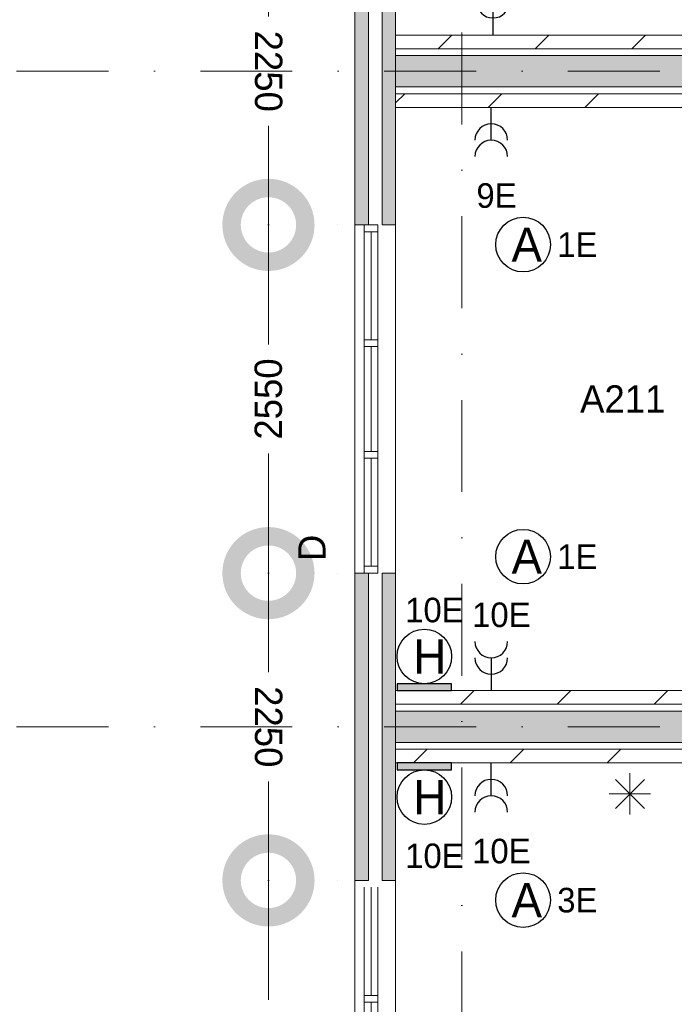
# Model space of a CAD drawing. Header units: millimetres. Extents: x 84337 to 168437, y -3060 to 56340.
# Tile 38 of 84: x 124683 to 129475, y 22037 to 29247. Entities that reach past the tile are written whole.
import ezdxf
from ezdxf.enums import TextEntityAlignment as Align
from ezdxf.xclip import XClip

# ---------------------------------------------------------------- set-up
doc = ezdxf.new("R2010")
doc.units = ezdxf.units.MM
doc.header["$PDMODE"] = 3
doc.header["$PDSIZE"] = 1
doc.linetypes.add('DGN1', pattern=[504.6, 0, -504.6])
doc.linetypes.add('DGN4', pattern=[1345.6, 672.8, -336.4, 0, -336.4])
for name, color, linetype in [('14', 7, 'Continuous'), ('16', 7, 'Continuous'), ('17', 7, 'Continuous'), ('18', 7, 'Continuous'), ('30', 7, 'Continuous'), ('32', 7, 'Continuous'), ('48', 7, 'Continuous'), ('5', 7, 'Continuous'), ('56', 7, 'Continuous'), ('58', 7, 'Continuous'), ('62', 7, 'Continuous')]:
    doc.layers.add(name, color=color, linetype=linetype)
doc.styles.add('dgn001', font='dgn001.shx')
doc.styles.add('dgn003', font='dgn003.shx')
doc.styles.get("Standard").update_dxf_attribs({"font": 'arial.ttf'})
doc.dimstyles.get("Standard").update_dxf_attribs({"dimtxt": 0.18, "dimasz": 0.18, "dimexe": 0.18, "dimexo": 0.0625, "dimgap": 0.09, "dimtad": 0, "dimtih": 1, "dimtoh": 1, "dimdec": 4, "dimzin": 0, "dimdsep": 46, "dimtxsty": 'Standard', "dimcen": 0.09, "dimadec": 0, "dimazin": 0, "dimtfac": 1, "dimtdec": 4, "dimtofl": 0, "dimtmove": 0, "dimatfit": 3, "dimfxl": 1, "dimtolj": 1, "dimtzin": 0, "dimarcsym": 0})
pattern_1 = [(45, (-519.83, -58), (4e-14, 709), [])]
pattern_2 = [(45, (1731.34, 152.2), (4e-14, 709), [])]

# ---------------------------------------------------------------- blocks, each defined once
blk = doc.blocks.new('EA98')
at = {"layer": '18'}
blk.add_hatch(color=3, dxfattribs=at).paths.add_polyline_path([(-200, -50), (200, -50), (200, 0), (-200, 0)])
at = {"layer": '18', "color": 3, "linetype": 'Continuous', "lineweight": 30, "flags": 128}
blk.add_lwpolyline([(-200, -50), (200, -50), (200, 0), (-200, 0), (-200, -50)], dxfattribs=at)
at = {"layer": '18', "color": 3, "linetype": 'Continuous', "lineweight": 30}
blk.add_circle((0, -250), 200, dxfattribs=at)
at = {"layer": '18', "color": 2, "linetype": 'Continuous', "lineweight": 13, "style": 'dgn001'}
blk.add_text('H', height=249.99, dxfattribs=at).set_placement((39.665, -250.005), align=Align.MIDDLE_CENTER)
at = {"layer": '18', "color": 1, "linetype": 'Continuous', "lineweight": 13, "style": 'dgn001'}
blk.add_text('10E', height=180, dxfattribs=at).set_placement((73.71, -590), align=Align.TOP_CENTER)
blk = doc.blocks.new('EA69')
at = {"layer": '18'}
blk.add_hatch(color=3, dxfattribs=at).paths.add_polyline_path([(-200, 0), (200, 0), (200, 50), (-200, 50)])
at = {"layer": '18', "color": 3, "linetype": 'Continuous', "lineweight": 30, "flags": 128}
blk.add_lwpolyline([(-200, 0), (200, 0), (200, 50), (-200, 50), (-200, 0)], dxfattribs=at)
at = {"layer": '18', "color": 3, "linetype": 'Continuous', "lineweight": 30}
blk.add_circle((0, 250), 200, dxfattribs=at)
at = {"layer": '18', "color": 1, "linetype": 'Continuous', "lineweight": 13, "style": 'dgn001'}
blk.add_text('10E', height=180, dxfattribs=at).set_placement((73.71, 500), align=Align.CENTER)
at = {"layer": '18', "color": 2, "linetype": 'Continuous', "lineweight": 13, "style": 'dgn001'}
blk.add_text('H', height=249.99, dxfattribs=at).set_placement((39.665, 249.995), align=Align.MIDDLE_CENTER)
blk = doc.blocks.new('EC670')
at = {"layer": '18', "color": 3, "linetype": 'Continuous', "lineweight": 30}
blk.add_circle((-0.015, 0), 200, dxfattribs=at)
at = {"layer": '18', "color": 2, "linetype": 'Continuous', "lineweight": 13, "style": 'dgn001'}
blk.add_text('A', height=249.99, dxfattribs=at).set_placement((26.855, -0.005), align=Align.MIDDLE_CENTER)
at = {"layer": '18', "color": 1, "linetype": 'Continuous', "lineweight": 13, "style": 'dgn001'}
blk.add_text('3E', height=180, dxfattribs=at).set_placement((249.98, 0), align=Align.MIDDLE_LEFT)
blk = doc.blocks.new('EC673')
at = {"layer": '18', "color": 3, "linetype": 'Continuous', "lineweight": 30}
blk.add_circle((-0.015, 0), 200, dxfattribs=at)
at = {"layer": '18', "color": 2, "linetype": 'Continuous', "lineweight": 13, "style": 'dgn001'}
blk.add_text('A', height=249.99, dxfattribs=at).set_placement((26.855, -0.005), align=Align.MIDDLE_CENTER)
at = {"layer": '18', "color": 1, "linetype": 'Continuous', "lineweight": 13, "style": 'dgn001'}
blk.add_text('1E', height=180, dxfattribs=at).set_placement((249.98, 0), align=Align.MIDDLE_LEFT)
blk = doc.blocks.new('EC674')
at = {"layer": '18', "color": 3, "linetype": 'Continuous', "lineweight": 30}
blk.add_circle((-0.015, 0), 200, dxfattribs=at)
at = {"layer": '18', "color": 2, "linetype": 'Continuous', "lineweight": 13, "style": 'dgn001'}
blk.add_text('A', height=249.99, dxfattribs=at).set_placement((26.855, -0.005), align=Align.MIDDLE_CENTER)
at = {"layer": '18', "color": 1, "linetype": 'Continuous', "lineweight": 13, "style": 'dgn001'}
blk.add_text('1E', height=180, dxfattribs=at).set_placement((249.98, 0), align=Align.MIDDLE_LEFT)
blk = doc.blocks.new('EL1150')
at = {"layer": '16', "color": 3, "linetype": 'Continuous', "lineweight": 30}
blk.add_line((0, 240), (0, 0), dxfattribs=at)
for centre in [(0, 360), (0, 240)]:
    blk.add_arc(centre, 120, 180, 0, dxfattribs=at)
at = {"layer": '16', "color": 2, "linetype": 'Continuous', "lineweight": 13, "style": 'dgn001'}
blk.add_text('7E', height=180, dxfattribs=at).set_placement((33.32, 465), align=Align.CENTER)
blk = doc.blocks.new('EL1151')
at = {"layer": '16', "color": 3, "linetype": 'Continuous', "lineweight": 30}
blk.add_line((0, -240), (0, 0), dxfattribs=at)
for centre in [(0, -240), (0, -360)]:
    blk.add_arc(centre, 120, 0, 180, dxfattribs=at)
at = {"layer": '16', "color": 2, "linetype": 'Continuous', "lineweight": 13, "style": 'dgn001'}
blk.add_text('9E', height=180, dxfattribs=at).set_placement((38.28, -555), align=Align.TOP_CENTER)
blk = doc.blocks.new('EL1154')
at = {"layer": '16', "color": 3, "linetype": 'Continuous', "lineweight": 30}
blk.add_line((0, 240), (0, 0), dxfattribs=at)
for centre in [(0, 360), (0, 240)]:
    blk.add_arc(centre, 120, 180, 0, dxfattribs=at)
at = {"layer": '16', "color": 2, "linetype": 'Continuous', "lineweight": 13, "style": 'dgn001'}
blk.add_text('10E', height=180, dxfattribs=at).set_placement((73.71, 465), align=Align.CENTER)
blk = doc.blocks.new('EL1155')
at = {"layer": '16', "color": 3, "linetype": 'Continuous', "lineweight": 30}
blk.add_line((0, -240), (0, 0), dxfattribs=at)
for centre in [(0, -240), (0, -360)]:
    blk.add_arc(centre, 120, 0, 180, dxfattribs=at)
at = {"layer": '16', "color": 2, "linetype": 'Continuous', "lineweight": 13, "style": 'dgn001'}
blk.add_text('10E', height=180, dxfattribs=at).set_placement((73.71, -555), align=Align.TOP_CENTER)
blk = doc.blocks.new('_DotSmall')
at = {"color": 0, "linetype": 'ByBlock', "const_width": 0.5}
blk.add_lwpolyline([(-0.0625, 0, 1), (0.0625, 0, 1)], format="xyb", close=True, dxfattribs=at)
blk = doc.blocks.new('*D8059')
at = {"layer": '58', "color": 3, "linetype": 'Continuous', "lineweight": 0, "transparency": 16777216}
for p, q in [((36433.44, 21167.77), (36433.44, 20292.77)), ((36433.44, 18617.77), (36433.44, 19492.77))]:
    blk.add_line(p, q, dxfattribs=at)
at = {"layer": 'Defpoints', "color": 0, "linetype": 'Continuous', "transparency": 16777216}
for p in [(36433.44, 21167.77), (37064.76, 21167.77), (37064.76, 18617.77)]:
    blk.add_point(p, dxfattribs=at)
at = {"layer": '58', "color": 3, "linetype": 'Continuous', "lineweight": 0, "transparency": 16777216, "xscale": 1080, "yscale": 1080, "zscale": 1080}
for p, rotation in [((36433.44, 21167.77), 90), ((36433.44, 18617.77), 270)]:
    blk.add_blockref('_DotSmall', p, dxfattribs=dict(at, rotation=rotation))
at = {"layer": '58', "color": 3, "linetype": 'Continuous', "lineweight": 0, "transparency": 16777216, "insert": (36433.44, 19892.77), "char_height": 200, "attachment_point": 5, "rotation": 270, "style": 'dgn003'}
blk.add_mtext('\\A1;2550', dxfattribs=at)
blk = doc.blocks.new('*D8060')
at = {"layer": '58', "color": 3, "linetype": 'Continuous', "lineweight": 0, "transparency": 16777216}
for p, q in [((36433.44, 23417.77), (36433.44, 22692.77)), ((36433.44, 21167.77), (36433.44, 21892.77))]:
    blk.add_line(p, q, dxfattribs=at)
at = {"layer": 'Defpoints', "color": 0, "linetype": 'Continuous', "transparency": 16777216}
for p in [(36433.44, 23417.77), (37064.76, 23417.77), (37064.76, 21167.77)]:
    blk.add_point(p, dxfattribs=at)
at = {"layer": '58', "color": 3, "linetype": 'Continuous', "lineweight": 0, "transparency": 16777216, "xscale": 1080, "yscale": 1080, "zscale": 1080}
for p, rotation in [((36433.44, 23417.77), 90), ((36433.44, 21167.77), 270)]:
    blk.add_blockref('_DotSmall', p, dxfattribs=dict(at, rotation=rotation))
at = {"layer": '58', "color": 3, "linetype": 'Continuous', "lineweight": 0, "transparency": 16777216, "insert": (36433.44, 22292.77), "char_height": 200, "attachment_point": 5, "rotation": 270, "style": 'dgn003'}
blk.add_mtext('\\A1;2250', dxfattribs=at)
blk = doc.blocks.new('*D8061')
at = {"layer": '58', "color": 3, "linetype": 'Continuous', "lineweight": 0, "transparency": 16777216}
for p, q in [((36433.44, 25967.77), (36433.44, 25092.77)), ((36433.44, 23417.77), (36433.44, 24292.77))]:
    blk.add_line(p, q, dxfattribs=at)
at = {"layer": 'Defpoints', "color": 0, "linetype": 'Continuous', "transparency": 16777216}
for p in [(37064.76, 25967.77), (36433.44, 23417.77), (37064.76, 23417.77)]:
    blk.add_point(p, dxfattribs=at)
at = {"layer": '58', "color": 3, "linetype": 'Continuous', "lineweight": 0, "transparency": 16777216, "xscale": 1080, "yscale": 1080, "zscale": 1080}
for p, rotation in [((36433.44, 25967.77), 90), ((36433.44, 23417.77), 270)]:
    blk.add_blockref('_DotSmall', p, dxfattribs=dict(at, rotation=rotation))
at = {"layer": '58', "color": 3, "linetype": 'Continuous', "lineweight": 0, "transparency": 16777216, "insert": (36433.44, 24692.77), "char_height": 200, "attachment_point": 5, "rotation": 90, "style": 'dgn003'}
blk.add_mtext('\\A1;2550', dxfattribs=at)
blk = doc.blocks.new('*D8062')
at = {"layer": '58', "color": 3, "linetype": 'Continuous', "lineweight": 0, "transparency": 16777216}
for p, q in [((36433.44, 28217.77), (36433.44, 27492.77)), ((36433.44, 25967.77), (36433.44, 26692.77))]:
    blk.add_line(p, q, dxfattribs=at)
at = {"layer": 'Defpoints', "color": 0, "linetype": 'Continuous', "transparency": 16777216}
for p in [(36433.44, 28217.77), (37064.76, 28217.77), (37064.76, 25967.77)]:
    blk.add_point(p, dxfattribs=at)
at = {"layer": '58', "color": 3, "linetype": 'Continuous', "lineweight": 0, "transparency": 16777216, "xscale": 1080, "yscale": 1080, "zscale": 1080}
for p, rotation in [((36433.44, 28217.77), 90), ((36433.44, 25967.77), 270)]:
    blk.add_blockref('_DotSmall', p, dxfattribs=dict(at, rotation=rotation))
at = {"layer": '58', "color": 3, "linetype": 'Continuous', "lineweight": 0, "transparency": 16777216, "insert": (36433.44, 27092.77), "char_height": 200, "attachment_point": 5, "rotation": 270, "style": 'dgn003'}
blk.add_mtext('\\A1;2250', dxfattribs=at)
blk = doc.blocks.new('EAE629')
at = {"layer": '5', "color": 3, "linetype": 'Continuous', "lineweight": 0}
for p, q in [((0, -151.5), (0, 151.5)), ((106.04, -106.05), (-106.06, 106.05)), ((-106.06, -106.05), (106.04, 106.05)), ((-151.5, 0), (151.5, 0))]:
    blk.add_line(p, q, dxfattribs=at)
blk = doc.blocks.new('50E03_329_B02 - Default')
at = {"layer": '16'}
for points in [[(37164.76, 25967.77), (37164.76, 28217.77), (37064.76, 28217.77), (37064.76, 25967.77)], [(37164.76, 21167.77), (37164.76, 23417.77), (37064.76, 23417.77), (37064.76, 21167.77)]]:
    blk.add_hatch(color=7, dxfattribs=at).paths.add_polyline_path(points)
at = {"layer": '62'}
for points in [[(37364.76, 25967.77), (37364.76, 28217.77), (37264.76, 28217.77), (37264.76, 25967.77)], [(37364.76, 27207.77), (42664.76, 27207.77), (42664.76, 26977.77), (37364.76, 26977.77)], [(37364.76, 21167.77), (37364.76, 23417.77), (37264.76, 23417.77), (37264.76, 21167.77)], [(37364.76, 22407.77), (42214.76, 22407.77), (42214.76, 22177.77), (37364.76, 22177.77)]]:
    blk.add_hatch(color=9, dxfattribs=at).paths.add_polyline_path(points)
at = {"layer": '16', "color": 92, "linetype": 'Continuous', "lineweight": 0, "true_color": 0x00e100, "flags": 128}
for points in [[(37164.76, 25967.77), (37164.76, 28217.77), (37064.76, 28217.77), (37064.76, 25967.77), (37164.76, 25967.77)], [(37364.76, 25967.77), (37364.76, 28217.77), (37264.76, 28217.77), (37264.76, 25967.77), (37364.76, 25967.77)], [(37164.76, 21167.77), (37164.76, 23417.77), (37064.76, 23417.77), (37064.76, 21167.77), (37164.76, 21167.77)], [(37364.76, 21167.77), (37364.76, 23417.77), (37264.76, 23417.77), (37264.76, 21167.77), (37364.76, 21167.77)]]:
    blk.add_lwpolyline(points, dxfattribs=at)
at = {"layer": '16', "color": 7, "linetype": 'Continuous', "lineweight": 0, "flags": 128}
for points in [[(37164.76, 25967.77), (37164.76, 28217.77), (37064.76, 28217.77), (37064.76, 25967.77), (37164.76, 25967.77)], [(37164.76, 21167.77), (37164.76, 23417.77), (37064.76, 23417.77), (37064.76, 21167.77), (37164.76, 21167.77)]]:
    blk.add_lwpolyline(points, dxfattribs=at)
at = {"layer": '17', "color": 92, "linetype": 'Continuous', "lineweight": 0, "true_color": 0x00e100, "flags": 128}
for points in [[(42664.76, 26977.77), (42664.76, 27207.77), (37364.76, 27207.77), (37364.76, 26977.77), (42664.76, 26977.77)], [(42214.76, 22407.77), (42214.76, 22177.77), (37364.76, 22177.77), (37364.76, 22407.77), (42214.76, 22407.77)]]:
    blk.add_lwpolyline(points, dxfattribs=at)
at = {"layer": '30', "color": 3, "linetype": 'Continuous', "lineweight": 0}
for p, q in [((37064.76, 23417.77), (37064.76, 25967.77)), ((37364.76, 23417.77), (37364.76, 25967.77)), ((37064.76, 21167.77), (37064.76, 18617.77)), ((37364.76, 21167.77), (37364.76, 18617.77))]:
    blk.add_line(p, q, dxfattribs=at)
at = {"layer": '32', "color": 3, "linetype": 'Continuous', "lineweight": 0}
for p, q in [((37134.76, 23467.77), (37134.76, 25967.77)), ((37184.76, 25126.11), (37184.76, 25917.77)), ((37234.76, 25917.77), (37234.76, 23467.77)), ((37184.76, 24309.44), (37184.76, 25076.11)), ((37184.76, 23467.77), (37184.76, 24259.44)), ((37234.76, 23467.77), (37134.76, 23467.77)), ((37134.76, 21117.77), (37134.76, 18617.77)), ((37184.76, 21117.77), (37184.76, 20326.1)), ((37234.76, 18667.77), (37234.76, 21117.77)), ((37184.76, 20276.1), (37184.76, 19509.43))]:
    blk.add_line(p, q, dxfattribs=at)
at = {"layer": '32', "color": 3, "linetype": 'Continuous', "lineweight": 0, "flags": 128}
for points in [[(37134.76, 25917.77), (37134.76, 25967.77), (37234.76, 25967.77), (37234.76, 25917.77), (37134.76, 25917.77)], [(37134.76, 25076.11), (37134.76, 25126.11), (37234.76, 25126.11), (37234.76, 25076.11), (37134.76, 25076.11)], [(37134.76, 24259.44), (37134.76, 24309.44), (37234.76, 24309.44), (37234.76, 24259.44), (37134.76, 24259.44)], [(37134.76, 23417.77), (37134.76, 23467.77), (37234.76, 23467.77), (37234.76, 23417.77), (37134.76, 23417.77)], [(37134.76, 20326.1), (37134.76, 20276.1), (37234.76, 20276.1), (37234.76, 20326.1), (37134.76, 20326.1)]]:
    blk.add_lwpolyline(points, dxfattribs=at)
at = {"layer": '56', "color": 3, "linetype": 'DGN4', "lineweight": 0}
for p, q in [((37849.76, 50407.77), (37849.76, 1494.98)), ((51564.76, 27092.77), (-3435.24, 27092.77)), ((51564.76, 22292.77), (-3435.24, 22292.77))]:
    blk.add_line(p, q, dxfattribs=at)
at = {"layer": '58', "color": 3, "linetype": 'DGN1', "lineweight": 0}
for p, q in [((36433.44, 25967.77), (37064.76, 25967.77)), ((36433.44, 23417.77), (37064.76, 23417.77)), ((36433.44, 21167.77), (37064.76, 21167.77))]:
    blk.add_line(p, q, dxfattribs=at)
at = {"layer": '62', "color": 9, "linetype": 'Continuous', "lineweight": 0, "flags": 128}
for points in [[(37364.76, 25967.77), (37364.76, 28217.77), (37264.76, 28217.77), (37264.76, 25967.77), (37364.76, 25967.77)], [(37364.76, 27207.77), (42664.76, 27207.77), (42664.76, 26977.77), (37364.76, 26977.77), (37364.76, 27207.77)], [(37364.76, 21167.77), (37364.76, 23417.77), (37264.76, 23417.77), (37264.76, 21167.77), (37364.76, 21167.77)], [(37364.76, 22407.77), (42214.76, 22407.77), (42214.76, 22177.77), (37364.76, 22177.77), (37364.76, 22407.77)]]:
    blk.add_lwpolyline(points, dxfattribs=at)
at = {"layer": '48', "color": 7, "linetype": 'Continuous', "lineweight": 0, "style": 'dgn003'}
blk.add_text('A211', height=200, dxfattribs=at).set_placement((39027.21, 24693.11), align=Align.MIDDLE_CENTER)
blk.add_text('D', height=200, rotation=90, dxfattribs=at).set_placement((36751.46, 23602.78), align=Align.MIDDLE_CENTER)
at = {"layer": '58', "color": 3, "linetype": 'Continuous', "lineweight": 0}
for base, p1, p2, angle, picture, middle, turn in [((36433.44, 28217.77), (37064.76, 25967.77), (37064.76, 28217.77), 270, '*D8062', (36433.44, 27092.77), 270), ((36433.44, 23417.77), (37064.76, 25967.77), (37064.76, 23417.77), 90, '*D8061', (36433.44, 24692.77), 90), ((36433.44, 23417.77), (37064.76, 21167.77), (37064.76, 23417.77), 270, '*D8060', (36433.44, 22292.77), 270), ((36433.44, 21167.77), (37064.76, 18617.77), (37064.76, 21167.77), 270, '*D8059', (36433.44, 19892.77), 270)]:
    dim = blk.add_linear_dim(base=base, p1=p1, p2=p2, angle=angle, dimstyle='Standard', override={"dimscale": 1, "dimtxt": 200, "dimasz": 1080, "dimexe": 0, "dimexo": 0, "dimgap": 100, "dimtad": 1, "dimjust": 0, "dimtih": 0, "dimtoh": 0, "dimdec": 0, "dimlfac": 1, "dimzin": 11, "dimdsep": 46, "dimlunit": 2, "dimpost": '<>', "dimtxsty": 'dgn003', "dimblk1": 'DotSmall', "dimblk2": 'DotSmall', "dimsah": 1, "dimcen": 0, "dimse1": 1, "dimse2": 1, "dimclrd": 3, "dimclre": 3, "dimclrt": 3, "dimtol": 0, "dimtix": 1, "dimtofl": 1, "dimatfit": 3, "dimfrac": 1, "dimtolj": 1, "dimlwd": 0, "dimlwe": 0}, dxfattribs=at)
    dim.commit()
    dim.dimension.update_dxf_attribs({"geometry": picture, "text_midpoint": middle, "text_rotation": turn})

msp = doc.modelspace()

# ---------------------------------------------------------------- hatches: boundary and pattern name
at = {"layer": '14', "linetype": 'Continuous', "lineweight": 0}
h = msp.add_hatch(dxfattribs=at)
h.set_pattern_fill('DGN_EZ7', color=2, scale=100, style=0, pattern_type=2)
h.set_pattern_definition(pattern_2)
h.paths.add_polyline_path([(127435.19, 29134.49), (130935.19, 29134.49), (130935.19, 29034.49), (127435.19, 29034.49)])
h = msp.add_hatch(dxfattribs=at)
h.set_pattern_fill('DGN_EZ7', color=2, scale=100, style=0, pattern_type=2)
h.set_pattern_definition(pattern_1)
h.paths.add_polyline_path([(130935.19, 28604.49), (127435.19, 28604.49), (127435.19, 28704.49), (130935.19, 28704.49)])
h = msp.add_hatch(dxfattribs=at)
h.set_pattern_fill('DGN_EZ7', color=2, scale=100, style=0, pattern_type=2)
h.set_pattern_definition(pattern_2)
h.paths.add_polyline_path([(127435.19, 24334.49), (130935.19, 24334.49), (130935.19, 24234.49), (127435.19, 24234.49)])
h = msp.add_hatch(dxfattribs=at)
h.set_pattern_fill('DGN_EZ7', color=2, scale=100, style=0, pattern_type=2)
h.set_pattern_definition(pattern_1)
h.paths.add_polyline_path([(130935.19, 23804.49), (127435.19, 23804.49), (127435.19, 23904.49), (130935.19, 23904.49)])

# ---------------------------------------------------------------- linework, layer by layer
at = {"layer": '14', "color": 3, "linetype": 'CONTINUOUS', "lineweight": 0}
for p, q in [((127435.19, 29134.49), (127435.19, 29084.49)), ((127435.19, 29134.49), (130935.19, 29134.49)), ((127435.19, 29034.49), (127435.19, 29084.49)), ((127435.19, 29034.49), (130935.19, 29034.49)), ((130935.19, 28704.49), (127435.19, 28704.49)), ((127435.19, 28704.49), (127435.19, 28654.49)), ((127435.19, 28604.49), (127435.19, 28654.49)), ((130935.19, 28604.49), (127435.19, 28604.49)), ((127435.19, 24334.49), (127435.19, 24284.49)), ((127435.19, 24334.49), (130935.19, 24334.49)), ((127435.19, 24234.49), (127435.19, 24284.49)), ((127435.19, 24234.49), (130935.19, 24234.49)), ((130935.19, 23904.49), (127435.19, 23904.49)), ((127435.19, 23904.49), (127435.19, 23854.49)), ((127435.19, 23804.49), (127435.19, 23854.49)), ((130935.19, 23804.49), (127435.19, 23804.49))]:
    msp.add_line(p, q, dxfattribs=at)

# ---------------------------------------------------------------- block references
ref = msp.add_blockref('50E03_329_B02 - Default', (90070.43, 1776.72))
XClip(ref).set_block_clipping_path([(-1935.24, 2907.77), (50064.76, 48907.77)])
at = {"color": 1, "linetype": 'Continuous', "lineweight": 0}
for name, p in [('EL1150', (128147.52, 29139.6)), ('EL1151', (128135.19, 28604.49)), ('EC674', (128368.18, 27600.09)), ('EC673', (128368.18, 25315.09)), ('EA69', (127645.19, 24334.49)), ('EL1154', (128135.19, 24334.49)), ('EA98', (127645.19, 23804.49)), ('EL1155', (128135.19, 23804.49)), ('EAE629', (129150.02, 23578.1)), ('EC670', (128368.18, 22800.09))]:
    msp.add_blockref(name, p, dxfattribs=at)

doc.saveas('drawing.dxf')
